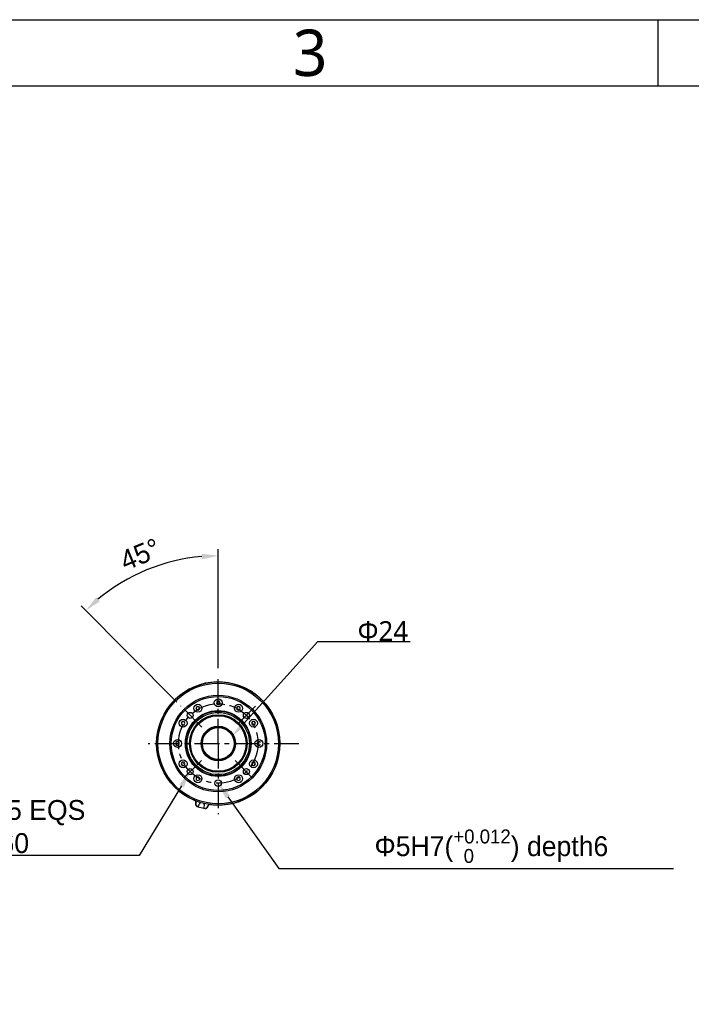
# Model space of a CAD drawing. Header units: millimetres. Extents: x 5828 to 6704, y 123 to 421.
# Tile 164 of 256: x 6393 to 6444, y 346 to 421. Entities that reach past the tile are written whole.
import ezdxf
from ezdxf import colors
from ezdxf.entities.mleader import LeaderData, LeaderLine
from ezdxf.enums import TextEntityAlignment as Align
from ezdxf.math import Vec2, Vec3

# ---------------------------------------------------------------- set-up
doc = ezdxf.new("R2010")
doc.units = ezdxf.units.MM
doc.linetypes.add('CENTER', pattern=[0.6, 0.375, -0.075, 0.075, -0.075])
for name, color, linetype in [('中心线', 7, 'Continuous'), ('外形图', 7, 'Continuous'), ('多重引线', 7, 'Continuous'), ('尺寸标注', 7, 'Continuous'), ('模板', 7, 'Continuous')]:
    doc.layers.add(name, color=color, linetype=linetype)
doc.styles.get("Standard").update_dxf_attribs({"font": 'msyh.ttc'})
doc.styles.add('微软雅黑', font='msyh.ttc', dxfattribs={"height": 1.5})
doc.dimstyles.new('尺寸标注_细节_1_10比例', dxfattribs={"dimtxt": 1.5, "dimasz": 1.25, "dimexe": 0.5, "dimexo": 0.4, "dimgap": 0.5, "dimtad": 1, "dimlfac": 10, "dimdsep": 46, "dimtxsty": '微软雅黑', "dimcen": 0.09, "dimadec": 0, "dimazin": 0, "dimtp": 0.01, "dimtm": 0.01, "dimtfac": 1, "dimtofl": 0, "dimtmove": 0, "dimatfit": 3, "dimfxl": 1, "dimtolj": 1, "dimarcsym": 0})

# ---------------------------------------------------------------- blocks, each defined once
blk = doc.blocks.new('图纸页')
at = {"layer": '模板', "color": 2}
blk.add_line((6441.156, 420.623), (6441.156, 415.623), dxfattribs=at)
for points in [[(6283.656, 123.623), (6283.656, 420.623), (6703.656, 420.623), (6703.656, 123.623)], [(6308.656, 128.623), (6308.656, 415.623), (6698.656, 415.623), (6698.656, 128.623)]]:
    blk.add_lwpolyline(points, close=True, dxfattribs=at)
at = {"layer": '模板', "color": 2, "style": '微软雅黑'}
blk.add_text('3', height=3.5, dxfattribs=at).set_placement((6414.906, 418.123), align=Align.MIDDLE_CENTER)
for tag, height, p in [('编号', 4, (6669.32, 150.508)), ('当前页', 1.667, (6668.109, 141.186)), ('总页数', 1.667, (6673.318, 141.186)), ('比例', 1.667, (6628.656, 133.623))]:
    blk.add_attdef(tag, text='', height=height, dxfattribs=at).set_placement(p, align=Align.MIDDLE)
blk = doc.blocks.new('*D1065')
at = {"layer": 'Defpoints', "color": 0}
for p in [(6404.314, 379.671), (6407.973, 371.274), (6405.137, 368.822), (6406.364, 367.588), (6407.973, 365.98)]:
    blk.add_point(p, dxfattribs=at)
at = {"layer": '尺寸标注', "color": 0, "lineweight": -2}
for p, q in [((6407.973, 371.674), (6407.973, 380.651)), ((6404.855, 369.105), (6397.618, 376.377))]:
    blk.add_line(p, q, dxfattribs=at)
blk.add_arc((6407.973, 365.972), 14.18, 95.05248, 129.80632, dxfattribs=at)
at = {"layer": '尺寸标注', "color": 0}
for points in [[(6406.733, 379.888), (6406.715, 380.304), (6407.973, 380.151)], [(6398.755, 377.019), (6399.035, 376.711), (6397.971, 376.023)]]:
    blk.add_solid(points, dxfattribs=at)
at = {"layer": '尺寸标注', "color": 0, "insert": (6402.078, 380.253), "char_height": 1.5, "attachment_point": 5, "rotation": 22.4294, "style": '微软雅黑'}
blk.add_mtext('\\A1;{\\fAlibaba PuHuiTi 3.0 55 Regular|b0|i0|c134|p18;\\A1;45%%d}', dxfattribs=at)

msp = doc.modelspace()

# ---------------------------------------------------------------- linework, layer by layer
at = {"layer": '中心线', "linetype": 'CENTER', "ltscale": 5}
for p, q in [((6407.9727, 365.9616), (6407.9727, 371.1215)), ((6406.7391, 367.2057), (6405.1368, 368.8216)), ((6410.7794, 368.792), (6409.2426, 367.2422)), ((6414.0568, 365.9616), (6402.6925, 365.9616)), ((6407.9727, 365.9616), (6407.9727, 360.6374)), ((6406.7056, 364.7052), (6405.168, 363.1807)), ((6409.2477, 364.6974), (6410.8277, 363.099))]:
    msp.add_line(p, q, dxfattribs=at)
msp.add_circle((6407.9727, 365.9796), 3, dxfattribs=at)
at = {"layer": '外形图', "linetype": 'ByBlock'}
for p, q in [((6406.4377, 368.7826), (6406.3127, 368.7104)), ((6406.3127, 368.7104), (6406.3127, 368.5661)), ((6406.5627, 368.7104), (6406.4377, 368.7826)), ((6406.5627, 368.5661), (6406.5627, 368.7104)), ((6407.9006, 369.1746), (6407.8284, 369.0496)), ((6407.8284, 369.0496), (6407.9006, 368.9246)), ((6408.0449, 369.1746), (6407.9006, 369.1746)), ((6407.9006, 368.9246), (6408.0449, 368.9246)), ((6408.1171, 369.0496), (6408.0449, 369.1746)), ((6408.0449, 368.9246), (6408.1171, 369.0496)), ((6409.5077, 368.7826), (6409.3827, 368.7104)), ((6409.3827, 368.7104), (6409.3827, 368.5661)), ((6409.6327, 368.7104), (6409.5077, 368.7826)), ((6409.6327, 368.5661), (6409.6327, 368.7104)), ((6406.3127, 368.5661), (6406.4377, 368.4939)), ((6406.4377, 368.4939), (6406.5627, 368.5661)), ((6409.3827, 368.5661), (6409.5077, 368.4939)), ((6409.5077, 368.4939), (6409.6327, 368.5661)), ((6405.2419, 367.6396), (6405.1697, 367.5146)), ((6405.1697, 367.5146), (6405.2419, 367.3896)), ((6405.3862, 367.6396), (6405.2419, 367.6396)), ((6405.2419, 367.3896), (6405.3862, 367.3896)), ((6405.4584, 367.5146), (6405.3862, 367.6396)), ((6405.3862, 367.3896), (6405.4584, 367.5146)), ((6410.5593, 367.6396), (6410.4871, 367.5146)), ((6410.4871, 367.5146), (6410.5593, 367.3896)), ((6410.7036, 367.6396), (6410.5593, 367.6396)), ((6410.5593, 367.3896), (6410.7036, 367.3896)), ((6410.7758, 367.5146), (6410.7036, 367.6396)), ((6410.7036, 367.3896), (6410.7758, 367.5146)), ((6404.9027, 366.1239), (6404.7777, 366.0517)), ((6404.7777, 366.0517), (6404.7777, 365.9074)), ((6404.7777, 365.9074), (6404.9027, 365.8352)), ((6405.0277, 366.0517), (6404.9027, 366.1239)), ((6404.9027, 365.8352), (6405.0277, 365.9074)), ((6405.0277, 365.9074), (6405.0277, 366.0517)), ((6411.0427, 366.1239), (6410.9177, 366.0517)), ((6410.9177, 366.0517), (6410.9177, 365.9074)), ((6410.9177, 365.9074), (6411.0427, 365.8352)), ((6411.1677, 366.0517), (6411.0427, 366.1239)), ((6411.0427, 365.8352), (6411.1677, 365.9074)), ((6405.2419, 364.5696), (6405.1697, 364.4446)), ((6405.1697, 364.4446), (6405.2419, 364.3196)), ((6405.3862, 364.5696), (6405.2419, 364.5696)), ((6405.2419, 364.3196), (6405.3862, 364.3196)), ((6405.4584, 364.4446), (6405.3862, 364.5696)), ((6405.3862, 364.3196), (6405.4584, 364.4446)), ((6410.5593, 364.5696), (6410.4871, 364.4446)), ((6410.4871, 364.4446), (6410.5593, 364.3196)), ((6410.7036, 364.5696), (6410.5593, 364.5696)), ((6410.5593, 364.3196), (6410.7036, 364.3196)), ((6410.7758, 364.4446), (6410.7036, 364.5696)), ((6410.7036, 364.3196), (6410.7758, 364.4446)), ((6406.4377, 363.4652), (6406.3127, 363.393)), ((6406.3127, 363.393), (6406.3127, 363.2487)), ((6406.3127, 363.2487), (6406.4377, 363.1765)), ((6406.5627, 363.393), (6406.4377, 363.4652)), ((6406.4377, 363.1765), (6406.5627, 363.2487)), ((6406.5627, 363.2487), (6406.5627, 363.393)), ((6409.5077, 363.4652), (6409.3827, 363.393)), ((6409.3827, 363.393), (6409.3827, 363.2487)), ((6409.3827, 363.2487), (6409.5077, 363.1765)), ((6409.6327, 363.393), (6409.5077, 363.4652)), ((6409.5077, 363.1765), (6409.6327, 363.2487)), ((6409.6327, 363.2487), (6409.6327, 363.393)), ((6406.2877, 361.5143), (6406.3011, 361.5146)), ((6406.291, 361.3288), (6406.2877, 361.5143)), ((6406.3044, 361.329), (6406.291, 361.3288)), ((6406.3044, 361.329), (6406.3011, 361.5146)), ((6406.4855, 361.2017), (6406.5372, 361.3949)), ((6406.8718, 361.0982), (6406.9236, 361.2913)), ((6407.1879, 361.277), (6407.0923, 361.1179)), ((6407.1994, 361.2701), (6407.1038, 361.111)), ((6407.1994, 361.2701), (6407.1879, 361.277)), ((6406.3651, 361.2339), (6406.3685, 361.2469)), ((6406.3651, 361.2339), (6406.9922, 361.0659)), ((6406.4889, 361.2146), (6406.3685, 361.2469)), ((6406.9957, 361.0788), (6406.8753, 361.1111)), ((6406.9957, 361.0788), (6406.9922, 361.0659)), ((6407.1038, 361.111), (6407.0923, 361.1179))]:
    msp.add_line(p, q, dxfattribs=at)
for centre, radius in [((6407.9727, 365.9796), 4.65), ((6407.9727, 365.9796), 4.55), ((6407.9727, 365.9796), 3.65), ((6407.9727, 365.9796), 3.65), ((6407.9727, 365.9796), 3.55), ((6406.4377, 368.6382), 0.3), ((6407.9727, 369.0496), 0.3), ((6409.5077, 368.6382), 0.3), ((6407.9727, 365.9796), 2.48), ((6407.9727, 365.9796), 2.45), ((6407.9727, 365.9796), 2.35), ((6405.8514, 368.1009), 0.225), ((6407.9727, 365.9796), 2.1751), ((6407.9727, 365.9796), 2.1491), ((6407.9727, 365.9796), 2.104), ((6407.9727, 365.9796), 2.1), ((6410.0941, 368.1009), 0.225), ((6405.314, 367.5146), 0.3), ((6407.9727, 365.9796), 1.3), ((6407.9727, 365.9796), 1.2709), ((6410.6314, 367.5146), 0.3), ((6407.9727, 365.9796), 1.2), ((6404.9027, 365.9796), 0.3), ((6411.0427, 365.9796), 0.3), ((6405.314, 364.4446), 0.3), ((6410.6314, 364.4446), 0.3), ((6405.8514, 363.8582), 0.225), ((6406.4377, 363.3209), 0.3), ((6409.5077, 363.3209), 0.3), ((6410.0941, 363.8582), 0.225), ((6407.9727, 362.9796), 0.25)]:
    msp.add_circle(centre, radius, dxfattribs=at)
for centre, radius, start, end in [((6407.9727, 365.9796), 4.65, 262.87101, 247.129009), ((6406.0878, 361.5108), 0.2, 1, 67.129009), ((6406.391, 361.3305), 0.1, 181, 255), ((6406.391, 361.3305), 0.0866, 181, 255), ((6406.7304, 361.3431), 0.2, 115.613796, 165), ((6406.7304, 361.3431), 0.2, 345, 34.386204), ((6407.3708, 361.167), 0.2, 82.870991, 149), ((6407.0181, 361.1625), 0.1, 255, 329), ((6407.0181, 361.1625), 0.0866, 255, 329)]:
    msp.add_arc(centre, radius, start, end, dxfattribs=at)
for points, knots in [([(6406.2336, 361.667), (6406.2452, 361.656), (6406.2825, 361.612), (6406.3004, 361.5551), (6406.3011, 361.5146)], [0.30670994, 0.30670994, 0.30670994, 0.30670994, 0.50025467, 1, 1, 1, 1]), ([(6407.3226, 361.3752), (6407.3071, 361.3715), (6407.2528, 361.352), (6407.2088, 361.3117), (6407.1879, 361.277)], [0.30676849, 0.30676849, 0.30676849, 0.30676849, 0.50025486, 1, 1, 1, 1])]:
    msp.add_open_spline(points, degree=3, knots=knots, dxfattribs=at)

# ---------------------------------------------------------------- block references
at = {"layer": '多重引线'}
msp.add_blockref('图纸页', (0, 0), dxfattribs=at)

# ---------------------------------------------------------------- dimensions: what is measured, and where the dimension line sits
at = {"layer": '尺寸标注'}
dim = msp.add_angular_dim_2l(base=(6404.314, 379.6712), line1=((6407.9727, 365.9796), (6407.9727, 371.2737)), line2=((6405.1368, 368.8216), (6406.3641, 367.5882)), text='\\A1;{\\fAlibaba PuHuiTi 3.0 55 Regular|b0|i0|c134|p18;<>}', dimstyle='尺寸标注_细节_1_10比例', dxfattribs=at)
dim.commit()
dim.dimension.update_dxf_attribs({"geometry": '*D1065', "text_midpoint": (6402.0778, 380.2531)})

# ---------------------------------------------------------------- leaders
at = {"layer": '多重引线'}
ml = msp.add_multileader_mtext('Standard', dxfattribs=at)
ml.set_content('{\\C256;Φ24}', style='微软雅黑')
ml.set_leader_properties()
ml.build(insert=Vec2(0, 0))
ml.multileader.update_dxf_attribs({"text_left_attachment_type": 5, "text_right_attachment_type": 5, "dogleg_length": 1, "arrow_head_size": 1.25})
ctx = ml.context
ctx.base_point, ctx.char_height, ctx.arrow_head_size, ctx.plane_origin = Vec3(6416.4944, 373.6728), 1.5, 1.25, Vec3(6409.0334, 366.5408)
ctx.left_attachment, ctx.right_attachment = 5, 5
notes = []
notes.append((ctx, [(0, (1, 1, 0), (6415.4944, 373.6728), (1, 0), 1, [(0, [(6409.0334, 366.5408)], 0, [])])]))
ctx.mtext.insert, ctx.mtext.flow_direction = Vec3(6418.4944, 375.2144), 5
ml = msp.add_multileader_mtext('Standard', dxfattribs=at)
ml.set_content('\\pxqc;{\\fAlibaba PuHuiTi 3.0 65 Medium|b0|i0|c134|p18;4×M5 depth6.5 EQS\\PP.C.D \\C256;Φ60}')
ml.set_leader_properties()
ml.build(insert=Vec2(0, 0))
ml.multileader.update_dxf_attribs({"text_left_attachment_type": 5, "text_right_attachment_type": 5, "dogleg_length": 2.7778, "arrow_head_size": 1.25})
ctx = ml.context
ctx.base_point, ctx.char_height, ctx.arrow_head_size, ctx.landing_gap_size, ctx.plane_origin = Vec3(6378.412, 357.527), 1.5, 1.25, 0.5, Vec3(6405.8514, 368.1009)
ctx.left_attachment, ctx.right_attachment, ctx.text_align_type = 5, 5, 1
notes.append((ctx, [(0, (1, 1, 0), (6402.014, 357.527), (-1, 0), 2.7778, [(0, [(6405.8514, 363.8582)], 0, [])])]))
ctx.mtext.insert, ctx.mtext.alignment, ctx.mtext.flow_direction = Vec3(6388.8241, 361.7128), 2, 5
ml = msp.add_multileader_mtext('Standard', dxfattribs=at)
ml.set_content('\\A1;{\\fAlibaba PuHuiTi 3.0 65 Medium|b0|i0|c134|p18;\\C256;Φ5H7({\\H0.7x;\\S+0.012^   0;}) depth6}')
ml.set_leader_properties()
ml.build(insert=Vec2(0, 0))
ml.multileader.update_dxf_attribs({"text_left_attachment_type": 5, "text_right_attachment_type": 5, "dogleg_length": 1, "arrow_head_size": 1.25})
ctx = ml.context
ctx.base_point, ctx.char_height, ctx.arrow_head_size, ctx.landing_gap_size, ctx.plane_origin = Vec3(6418.1034, 356.5446), 1.5, 1.25, 0.5, Vec3(6407.9727, 362.9796)
ctx.left_attachment, ctx.right_attachment, ctx.text_align_type = 5, 5, 1
notes.append((ctx, [(0, (1, 1, 0), (6412.5478, 356.5446), (1, 0), 5.5556, [(0, [(6407.9727, 362.9796)], 0, [])])]))
ctx.mtext.insert, ctx.mtext.alignment, ctx.mtext.flow_direction = Vec3(6428.5873, 359.4874), 2, 5
for ctx, leaders in notes:
    for number, flags, end, landing, length, lines in leaders:
        leader = LeaderData()
        leader.index, (leader.has_last_leader_line, leader.has_dogleg_vector, leader.attachment_direction) = number, flags
        leader.last_leader_point, leader.dogleg_vector, leader.dogleg_length = Vec3(end), Vec3(landing), length
        for number, points, colour, breaks in lines:
            line = LeaderLine()
            line.index, line.vertices, line.color, line.breaks = number, Vec3.list(points), colors.encode_raw_color(colour), breaks
            leader.lines.append(line)
        ctx.leaders.append(leader)

doc.saveas('drawing.dxf')
